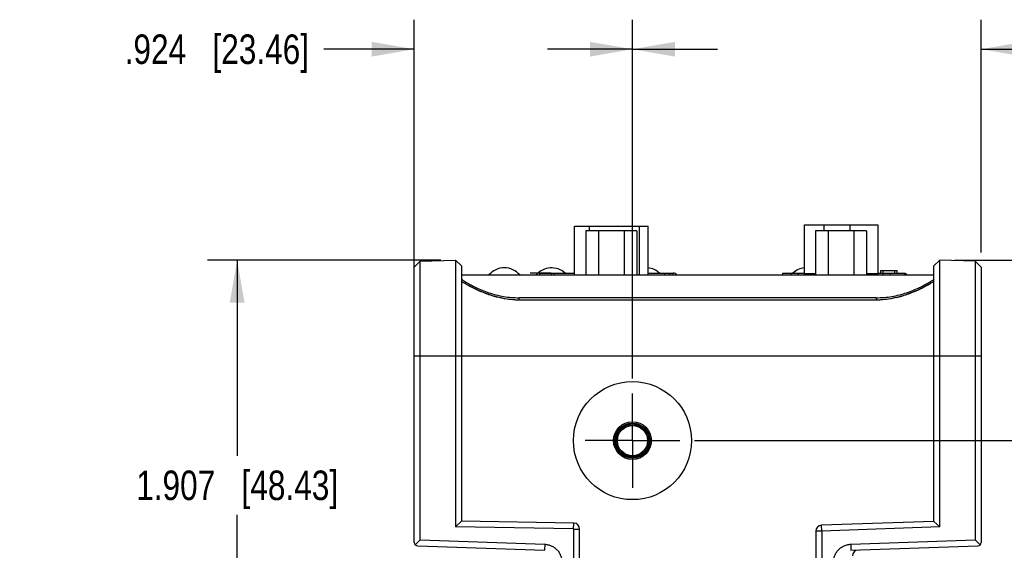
# Model space of a CAD drawing. Header units: inches. Extents: x 0 to 34, y 0 to 22.
# Tile 35 of 63: x 16.4 to 20.5, y 6.5 to 8.8. Entities that reach past the tile are written whole.
import ezdxf

# ---------------------------------------------------------------- set-up
doc = ezdxf.new("R2010")
doc.units = ezdxf.units.IN
doc.header["$LTSCALE"] = 1.87
doc.header["$MEASUREMENT"] = 0
doc.linetypes.add('CENTER', pattern=[0.6, 0.375, -0.075, 0.075, -0.075])
doc.layers.get('0').update_dxf_attribs({"linetype": 'CONTINUOUS'})
for name, color, linetype in [('02___PRT_ALL_AXES', 7, 'CONTINUOUS'), ('DATUMCURVES', 7, 'CONTINUOUS'), ('DIMENSIONS', 7, 'CONTINUOUS')]:
    doc.layers.add(name, color=color, linetype=linetype)
doc.styles.get("Standard").update_dxf_attribs({"font": 'txt', "width": 0.8})
doc.dimstyles.new('DIMSTYLE_1', dxfattribs={"dimtxt": 0.125, "dimasz": 0.18, "dimexe": 0.18, "dimexo": 0.0625, "dimgap": 0.09, "dimtad": 0, "dimtih": 1, "dimtoh": 1, "dimdec": 3, "dimzin": 4, "dimdsep": 46, "dimtxsty": 'STANDARD', "dimblk": '_FILLED', "dimblk1": '_FILLED', "dimblk2": '_FILLED', "dimcen": 0.09, "dimadec": 0, "dimazin": 0, "dimtp": 0.001, "dimtm": 0.001, "dimtfac": 1, "dimtdec": 3, "dimtofl": 0, "dimtmove": 0, "dimatfit": 3, "dimldrblk": '_FILLED', "dimfxl": 1, "dimtolj": 1, "dimtzin": 4, "dimarcsym": 0})

# ---------------------------------------------------------------- blocks, each defined once
blk = doc.blocks.new('_FILLED')
at = {"color": 0, "linetype": 'BYBLOCK'}
blk.add_solid([(0, 0), (-1, 0.174), (-1, -0.174)], dxfattribs=at)
blk = doc.blocks.new('*D31')
at = {"layer": 'DIMENSIONS', "color": 2, "linetype": 'CONTINUOUS'}
for p, q in [((18.0468, 7.6093), (18.0468, 8.7823)), ((18.9704, 7.2621), (18.9704, 8.7823)), ((18.0468, 8.6573), (17.6637, 8.6573)), ((18.9704, 8.6573), (19.3304, 8.6573))]:
    blk.add_line(p, q, dxfattribs=at)
at = {"layer": 'DIMENSIONS', "color": 2, "linetype": 'CONTINUOUS', "xscale": 0.18, "yscale": 0.18, "zscale": 0.18}
blk.add_blockref('_FILLED', (18.0468, 8.6573), dxfattribs=at)
at = {"layer": 'DIMENSIONS', "color": 2, "linetype": 'CONTINUOUS', "xscale": 0.18, "yscale": 0.18, "zscale": 0.18, "rotation": 180}
blk.add_blockref('_FILLED', (18.9704, 8.6573), dxfattribs=at)
at = {"layer": 'DIMENSIONS', "color": 2, "linetype": 'CONTINUOUS', "insert": (17.6012, 8.7198), "char_height": 0.125, "width": 1.225, "attachment_point": 3, "line_spacing_factor": 0.9}
blk.add_mtext('.924{\\Ftxt.shx;\\W1.000000;\\H0.125000; }[23.46]', dxfattribs=at)
blk = doc.blocks.new('*D32')
at = {"layer": 'DIMENSIONS', "color": 2, "linetype": 'CONTINUOUS'}
for p, q in [((18.9704, 7.2621), (18.9704, 8.7823)), ((20.4468, 7.7968), (20.4468, 8.7823)), ((18.9704, 8.6573), (18.6104, 8.6573)), ((20.4468, 8.6573), (20.825, 8.6573))]:
    blk.add_line(p, q, dxfattribs=at)
at = {"layer": 'DIMENSIONS', "color": 2, "linetype": 'CONTINUOUS', "xscale": 0.18, "yscale": 0.18, "zscale": 0.18}
blk.add_blockref('_FILLED', (18.9704, 8.6573), dxfattribs=at)
at = {"layer": 'DIMENSIONS', "color": 2, "linetype": 'CONTINUOUS', "xscale": 0.18, "yscale": 0.18, "zscale": 0.18, "rotation": 180}
blk.add_blockref('_FILLED', (20.4468, 8.6573), dxfattribs=at)
at = {"layer": 'DIMENSIONS', "color": 2, "linetype": 'CONTINUOUS', "insert": (20.8875, 8.7198), "char_height": 0.125, "width": 1.225, "attachment_point": 1, "line_spacing_factor": 0.9}
blk.add_mtext('1.476{\\Ftxt.shx;\\W1.000000;\\H0.125000; }[37.5]', dxfattribs=at)
blk = doc.blocks.new('*D33')
at = {"layer": 'DIMENSIONS', "color": 2, "linetype": 'CONTINUOUS'}
for p, q in [((18.1593, 7.7636), (17.1718, 7.7636)), ((17.2968, 7.7636), (17.2968, 6.9353)), ((17.2968, 5.857), (17.2968, 6.6853)), ((18.9472, 5.857), (17.1718, 5.857))]:
    blk.add_line(p, q, dxfattribs=at)
at = {"layer": 'DIMENSIONS', "color": 2, "linetype": 'CONTINUOUS', "xscale": 0.18, "yscale": 0.18, "zscale": 0.18}
for p, rotation in [((17.2968, 7.7636), 90), ((17.2968, 5.857), 270)]:
    blk.add_blockref('_FILLED', p, dxfattribs=dict(at, rotation=rotation))
at = {"layer": 'DIMENSIONS', "color": 2, "linetype": 'CONTINUOUS', "insert": (17.2968, 6.8728), "char_height": 0.125, "width": 1.325, "attachment_point": 2, "line_spacing_factor": 0.9}
blk.add_mtext('1.907{\\Ftxt.shx;\\W1.000000;\\H0.125000; }[48.43]', dxfattribs=at)
blk = doc.blocks.new('*D39')
at = {"layer": 'DIMENSIONS', "color": 2, "linetype": 'CONTINUOUS'}
for p, q in [((20.3343, 7.7636), (21.3218, 7.7636)), ((21.1968, 7.7636), (21.1968, 7.5066)), ((21.1968, 6.9996), (21.1968, 7.2566)), ((19.2329, 6.9996), (21.3218, 6.9996))]:
    blk.add_line(p, q, dxfattribs=at)
at = {"layer": 'DIMENSIONS', "color": 2, "linetype": 'CONTINUOUS', "xscale": 0.18, "yscale": 0.18, "zscale": 0.18}
for p, rotation in [((21.1968, 7.7636), 90), ((21.1968, 6.9996), 270)]:
    blk.add_blockref('_FILLED', p, dxfattribs=dict(at, rotation=rotation))
at = {"layer": 'DIMENSIONS', "color": 2, "linetype": 'CONTINUOUS', "insert": (21.1968, 7.4441), "char_height": 0.125, "width": 1.225, "attachment_point": 2, "line_spacing_factor": 0.9}
blk.add_mtext('.764{\\Ftxt.shx;\\W1.000000;\\H0.125000; }[19.41]', dxfattribs=at)

msp = doc.modelspace()

# ---------------------------------------------------------------- linework, layer by layer
at = {"color": 7, "linetype": 'CONTINUOUS'}
for p, q in [((18.7729, 7.8888), (18.7729, 7.7013)), ((18.9888, 7.8888), (18.7729, 7.8888)), ((18.8269, 7.8888), (18.8269, 7.7013)), ((18.9348, 7.8888), (18.9348, 7.7013)), ((18.9888, 7.8888), (18.9888, 7.7013)), ((19.6981, 7.7063), (19.6981, 7.9133)), ((19.6981, 7.9133), (20.0091, 7.9133)), ((19.7456, 7.8888), (19.7456, 7.7013)), ((19.9615, 7.8888), (19.7456, 7.8888)), ((19.7807, 7.9133), (19.7807, 7.8888)), ((19.7996, 7.8888), (19.7996, 7.7013)), ((19.8917, 7.8888), (19.8917, 7.9133)), ((19.9075, 7.8888), (19.9075, 7.7013)), ((19.9615, 7.8888), (19.9615, 7.7013)), ((20.0091, 7.9133), (20.0091, 7.7063)), ((18.0468, 7.7343), (18.0718, 7.7599)), ((18.0718, 7.7599), (18.2218, 7.7636)), ((18.0718, 6.5791), (18.0718, 7.7599)), ((18.2218, 7.7636), (18.2218, 6.6345)), ((18.2468, 7.7392), (18.2218, 7.7636)), ((20.2468, 7.7392), (20.2718, 7.7636)), ((20.2718, 6.634), (20.2718, 7.7636)), ((20.4218, 7.7599), (20.2718, 7.7636)), ((20.4218, 7.7599), (20.4218, 6.5791)), ((20.4468, 7.7343), (20.4218, 7.7599)), ((18.0468, 6.5688), (18.0468, 7.7343)), ((18.2468, 7.7392), (18.2468, 6.6585)), ((20.0216, 7.7093), (20.0216, 7.7203)), ((20.0216, 7.7203), (20.0916, 7.7203)), ((20.0316, 7.7093), (20.0316, 7.7203)), ((20.0816, 7.7093), (20.0816, 7.7203)), ((20.0916, 7.7093), (20.0916, 7.7203)), ((20.2468, 6.6576), (20.2468, 7.7392)), ((20.4468, 7.7343), (20.4468, 6.5688)), ((18.2468, 7.7013), (20.2468, 7.7013)), ((18.5779, 7.7013), (18.5779, 7.7093)), ((18.5779, 7.7093), (18.7254, 7.7093)), ((18.6269, 7.7093), (18.6269, 7.7013)), ((18.6389, 7.7093), (18.6389, 7.7013)), ((19.0364, 7.7093), (19.1429, 7.7093)), ((19.1079, 7.7013), (19.1079, 7.7093)), ((19.1279, 7.7093), (19.1279, 7.7013)), ((19.1429, 7.7013), (19.1429, 7.7093)), ((19.6066, 7.7013), (19.6066, 7.7093)), ((19.6066, 7.7093), (19.6981, 7.7093)), ((19.6416, 7.7093), (19.6422, 7.7013)), ((19.7456, 7.7063), (19.6981, 7.7063)), ((20.0091, 7.7063), (19.9615, 7.7063)), ((20.0091, 7.7093), (20.1236, 7.7093)), ((20.0609, 7.7013), (20.0616, 7.7093)), ((20.1236, 7.7013), (20.1236, 7.7093)), ((18.4908, 7.5965), (18.4908, 7.6047)), ((20.0028, 7.6047), (18.4908, 7.6047)), ((18.4993, 7.5955), (19.9943, 7.5955)), ((20.0028, 7.6047), (20.0028, 7.5965)), ((18.0468, 7.3593), (20.4468, 7.3593)), ((18.2468, 6.6585), (18.2218, 6.6345)), ((18.7212, 6.6258), (18.2218, 6.6345)), ((18.7222, 6.6502), (18.2468, 6.6585)), ((18.7212, 6.6258), (18.7222, 6.6502)), ((20.2468, 6.6576), (19.7709, 6.641)), ((19.7723, 6.6166), (19.7709, 6.641)), ((20.2718, 6.634), (19.7723, 6.6166)), ((20.2718, 6.634), (20.2468, 6.6576)), ((18.7218, 3.6428), (18.7218, 6.6252)), ((18.7218, 6.6252), (18.7468, 6.6252)), ((18.7468, 3.6672), (18.7468, 6.6252)), ((19.7468, 6.616), (19.7468, 3.6672)), ((19.7718, 6.616), (19.7468, 6.616)), ((19.7718, 6.616), (19.7718, 3.6428)), ((18.0718, 6.5791), (18.0507, 6.5587)), ((18.0612, 6.5538), (18.5985, 6.5351)), ((18.0718, 6.5791), (18.5988, 6.5607)), ((18.5988, 6.5607), (18.5985, 6.5351)), ((19.8947, 6.5607), (20.4218, 6.5791)), ((19.8947, 6.5607), (19.895, 6.5351)), ((19.895, 6.5351), (20.4323, 6.5538)), ((20.4218, 6.5791), (20.4428, 6.5587))]:
    msp.add_line(p, q, dxfattribs=at)
for radius in [0.25, 0.08, 0.0743, 0.0689, 0.0639]:
    msp.add_circle((18.9704, 6.9996), radius, dxfattribs=at)
for centre, radius, start, end in [((18.6173, 8.254), 0.6873, 237.3118, 237.8221), ((18.7678, 8.4966), 0.9663, 237.3522, 238.0824), ((18.5955, 8.2195), 0.6465, 237.8231, 238.6829), ((18.6377, 8.2891), 0.7215, 238.1356, 238.2817), ((18.6144, 8.2513), 0.677, 238.2808, 238.7329), ((19.1429, 7.6893), 0.02, 37.2568, 90), ((20.2791, 7.7255), 0.6077, 181.5225, 182.1141), ((19.6661, 7.7063), 0.032, 350.8986, 360), ((20.0411, 7.7063), 0.032, 180, 189.1014), ((19.424, 7.7255), 0.6077, 357.8859, 358.4775), ((19.8841, 8.2432), 0.6675, 301.2638, 301.7224), ((19.9026, 8.2119), 0.6376, 301.3197, 302.1596), ((19.8586, 8.2846), 0.7161, 301.7178, 301.865), ((19.7729, 8.4219), 0.878, 301.8809, 302.6846), ((19.8793, 8.2491), 0.6815, 302.1537, 302.698), ((18.5761, 8.1877), 0.6092, 238.6887, 239.475), ((19.9211, 8.1814), 0.6019, 300.5266, 301.3224), ((18.5115, 8.0593), 0.4653, 250.955, 251.2885), ((18.5083, 8.0497), 0.4551, 251.2763, 256.8346), ((19.9865, 8.0451), 0.4504, 283.1207, 288.7529), ((19.9821, 8.0593), 0.4652, 288.7115, 289.0451), ((18.7218, 6.6252), 0.025, 0, 89), ((19.7718, 6.616), 0.025, 92, 180), ((18.7212, 6.6252), 0.000604, 0.0108, 88.9892), ((19.7724, 6.616), 0.000604, 92.0106, 179.9894), ((18.0618, 6.5688), 0.015, 180, 268), ((20.4318, 6.5688), 0.015, 272, 360), ((19.9268, 6.5112), 0.025, 92, 180)]:
    msp.add_arc(centre, radius, start, end, dxfattribs=at)
msp.add_ellipse((18.9704, 6.9996), major_axis=(0.0733, 0), ratio=1, dxfattribs=at)
for points, knots in [([(18.263, 7.6726), (18.2663, 7.6706), (18.2731, 7.6666), (18.2877, 7.6583), (18.3079, 7.6478), (18.3341, 7.6361), (18.3627, 7.6254), (18.3931, 7.6165), (18.4249, 7.6098), (18.4576, 7.6057), (18.4797, 7.6047), (18.4908, 7.6047)], [0, 0, 0, 0, 0.047836, 0.099027, 0.210065, 0.330377, 0.457525, 0.589501, 0.72471, 0.861898, 1, 1, 1, 1]), ([(20.0028, 7.6047), (20.0138, 7.6047), (20.0359, 7.6057), (20.0686, 7.6098), (20.1004, 7.6165), (20.1308, 7.6254), (20.1594, 7.6361), (20.1856, 7.6478), (20.2058, 7.6583), (20.2204, 7.6666), (20.2273, 7.6706), (20.2305, 7.6726)], [0, 0, 0, 0, 0.138102, 0.27529, 0.410499, 0.542475, 0.669623, 0.789935, 0.900973, 0.952164, 1, 1, 1, 1]), ([(20.1236, 7.7093), (20.1244, 7.7088), (20.1275, 7.7069), (20.1304, 7.7048), (20.1325, 7.7031)], [0, 0, 0, 0, 0.260649, 1, 1, 1, 1]), ([(18.2601, 7.6672), (18.2673, 7.6629), (18.2828, 7.6541), (18.3172, 7.6364), (18.3555, 7.6206), (18.3971, 7.6085), (18.4417, 7.599), (18.4762, 7.5959), (18.4993, 7.596)], [0, 0, 0, 0, 0.099776, 0.211407, 0.459186, 0.590995, 0.72589, 1, 1, 1, 1]), ([(18.2667, 7.6629), (18.2806, 7.6547), (18.3108, 7.6385), (18.3426, 7.6254), (18.3596, 7.6195)], [0, 0, 0, 0, 0.47244, 1, 1, 1, 1]), ([(19.9943, 7.596), (20.0173, 7.5959), (20.0518, 7.599), (20.0964, 7.6085), (20.138, 7.6206), (20.1763, 7.6364), (20.2107, 7.6541), (20.2262, 7.6629), (20.2334, 7.6672)], [0, 0, 0, 0, 0.27411, 0.409005, 0.540814, 0.788593, 0.900224, 1, 1, 1, 1]), ([(20.1339, 7.6195), (20.151, 7.6254), (20.1827, 7.6385), (20.2129, 7.6547), (20.2269, 7.6629)], [0, 0, 0, 0, 0.527558, 1, 1, 1, 1]), ([(18.4046, 7.6065), (18.42, 7.6029), (18.4514, 7.5974), (18.4833, 7.5954), (18.4993, 7.5955)], [0, 0, 0, 0, 0.496949, 1, 1, 1, 1]), ([(19.9943, 7.5955), (20.0102, 7.5954), (20.042, 7.5973), (20.0734, 7.6029), (20.0888, 7.6065)], [0, 0, 0, 0, 0.503043, 1, 1, 1, 1]), ([(18.5988, 6.5607), (18.6035, 6.5605), (18.6129, 6.5593), (18.6243, 6.5556), (18.6329, 6.5513), (18.6392, 6.5474), (18.6451, 6.5429), (18.6522, 6.5362), (18.6599, 6.5266), (18.6656, 6.5156), (18.6688, 6.5064), (18.6711, 6.4971), (18.6717, 6.4899), (18.6717, 6.4851)], [0, 0, 0, 0, 0.12143, 0.24481, 0.307636, 0.370948, 0.434457, 0.497962, 0.624744, 0.751263, 0.814204, 0.876685, 1, 1, 1, 1]), ([(19.8218, 6.4851), (19.8218, 6.4899), (19.8225, 6.4971), (19.8247, 6.5064), (19.8279, 6.5156), (19.8336, 6.5266), (19.8413, 6.5362), (19.8485, 6.5429), (19.8543, 6.5474), (19.8606, 6.5513), (19.8692, 6.5556), (19.8806, 6.5593), (19.8901, 6.5605), (19.8947, 6.5607)], [0, 0, 0, 0, 0.123315, 0.185796, 0.248737, 0.375256, 0.502038, 0.565543, 0.629052, 0.692364, 0.75519, 0.87857, 1, 1, 1, 1])]:
    msp.add_open_spline(points, degree=3, knots=knots, dxfattribs=at)
at = {"layer": '02___PRT_ALL_AXES', "color": 7, "linetype": 'CONTINUOUS'}
for p, q in [((18.7254, 7.7013), (18.7254, 7.9073)), ((18.7254, 7.9073), (19.0364, 7.9073)), ((18.7888, 7.8888), (18.7888, 7.9073)), ((18.9998, 7.7013), (18.9998, 7.9073)), ((19.0364, 7.7013), (19.0364, 7.9073)), ((18.2468, 7.7013), (20.2468, 7.7013))]:
    msp.add_line(p, q, dxfattribs=at)
at = {"layer": '02___PRT_ALL_AXES', "color": 7, "linetype": 'CENTER'}
for q in [(18.9704, 7.1996), (18.7704, 6.9996), (18.9704, 6.7996), (19.1704, 6.9996)]:
    msp.add_line((18.9704, 6.9996), q, dxfattribs=at)
at = {"layer": '02___PRT_ALL_AXES', "color": 7, "linetype": 'CONTINUOUS'}
for centre, start, end in [((18.4279, 7.6459), 40.4497, 139.5503), ((18.6279, 7.6459), 47.9688, 139.5503), ((19.0279, 7.6459), 47.9688, 84.2838), ((19.7066, 7.6459), 95.7162, 132.0312)]:
    msp.add_arc(centre, 0.0854, start, end, dxfattribs=at)
at = {"layer": 'DATUMCURVES', "color": 1, "linetype": 'CONTINUOUS'}
msp.add_line((18.5579, 7.7093), (18.5379, 7.7093), dxfattribs=at)
at = {"layer": 'DATUMCURVES', "color": 4, "linetype": 'CONTINUOUS'}
msp.add_line((18.6269, 7.7093), (18.5579, 7.7093), dxfattribs=at)

# ---------------------------------------------------------------- dimensions: what is measured, and where the dimension line sits
at = {"layer": 'DIMENSIONS', "color": 2, "linetype": 'CONTINUOUS'}
for base, p1, p2, angle, picture, middle in [((18.0468, 8.6573), (18.9704, 7.2621), (18.0468, 7.6093), 180, '*D31', (16.7387, 8.6573)), ((17.2968, 5.857), (18.1593, 7.7636), (18.9472, 5.857), 270, '*D33', (17.1468, 6.8103)), ((21.1968, 7.7636), (19.2329, 6.9996), (20.3343, 7.7636), 90, '*D39', (21.0718, 7.3816))]:
    dim = msp.add_linear_dim(base=base, p1=p1, p2=p2, angle=angle, dimstyle='DIMSTYLE_1', dxfattribs=at)
    dim.commit()
    dim.dimension.update_dxf_attribs({"geometry": picture, "text_midpoint": middle, "dimtype": 160})
dim = msp.add_linear_dim(base=(20.4468, 8.6573), p1=(18.9704, 7.2621), p2=(20.4468, 7.7968), dimstyle='DIMSTYLE_1', dxfattribs=at)
dim.commit()
dim.dimension.update_dxf_attribs({"geometry": '*D32', "text_midpoint": (21.5, 8.6573), "dimtype": 160})

doc.saveas('drawing.dxf')
